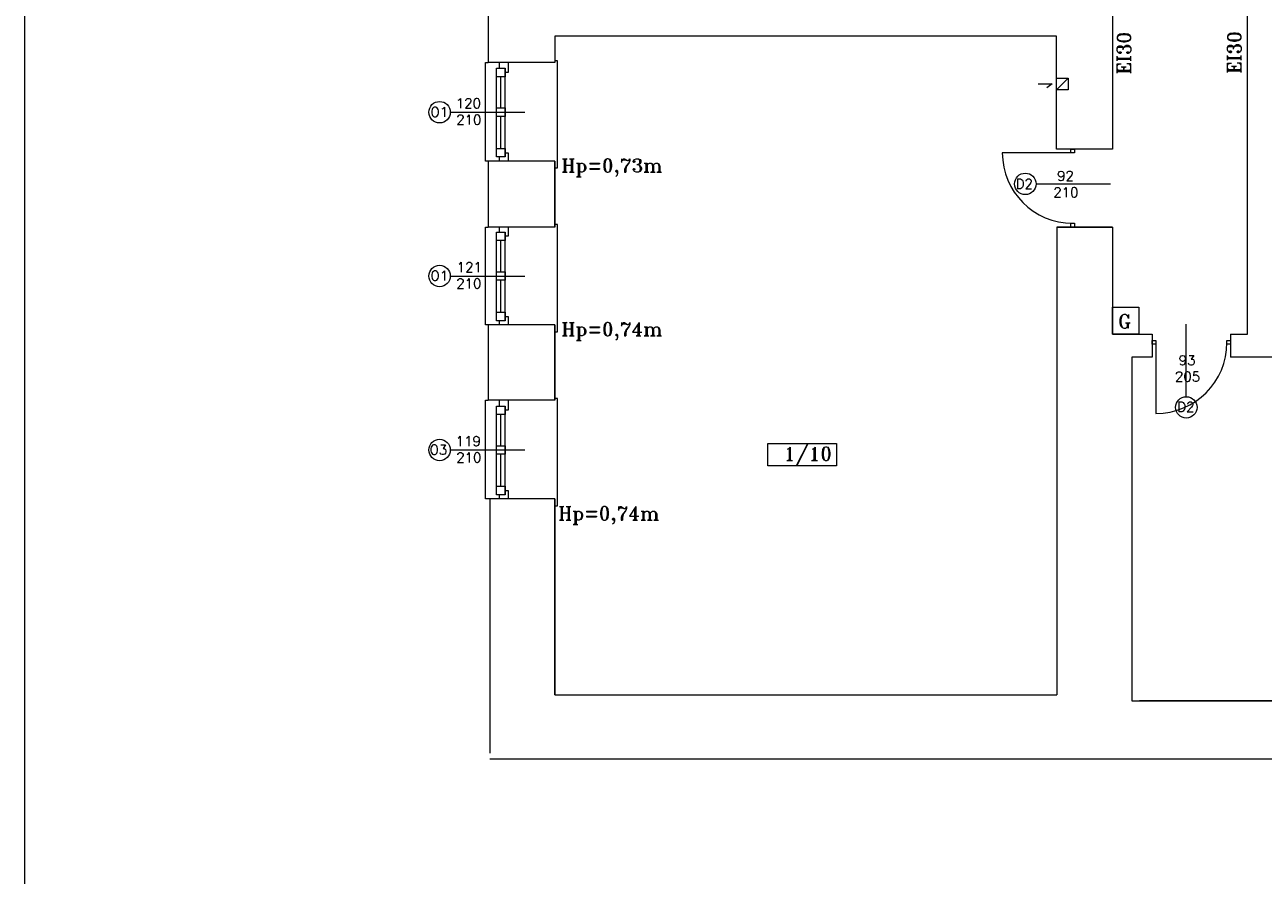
# Model space of a CAD drawing. Header units: millimetres. Extents: x -12354389001 to 271431, y -126469 to 48347.
# Tile 107 of 204: x -129313 to -127847, y -83812 to -82805. Entities that reach past the tile are written whole.
import ezdxf

# ---------------------------------------------------------------- set-up
doc = ezdxf.new("R2010")
doc.units = ezdxf.units.MM
doc.layers.get('0').update_dxf_attribs({"lineweight": 9})
for name, color, linetype, lineweight in [('ei30', 1, 'Continuous', 15), ('IS_Text_Odbiornikow_Therm', 7, 'Continuous', 5), ('LINIE PRZEKROJOWE', 7, 'Continuous', 13), ('OPISY', 255, 'Continuous', 9), ('stolarka', 252, 'Continuous', 9)]:
    doc.layers.add(name, color=color, linetype=linetype, lineweight=lineweight)
doc.styles.add('ROMANS-POTROJNY-0-8-W', font='ROMANT.SHX', dxfattribs={"width": 0.8})

# ---------------------------------------------------------------- blocks, each defined once
blk = doc.blocks.new('dfds')
at = {"color": 252, "linetype": 'Continuous', "lineweight": 13}
for p, q in [((-32658.8, 21406.2), (-32658.8, 21523.2)), ((-32658.8, 21523.2), (-32655.8, 21523.2)), ((-32573.8, 21525), (-32576.7, 21525)), ((-32573.8, 21524.9), (-32573.8, 21525)), ((-32573.8, 21398.2), (-32573.8, 21524.9)), ((-32004.6, 21497.9), (-31988, 21497.9)), ((-31988, 21497.9), (-31994.3, 21493)), ((-32655.8, 21406.2), (-32658.8, 21406.2)), ((-32576.7, 21398.2), (-32573.8, 21398.2)), ((-32573.8, 21331), (-32576.7, 21331)), ((-32573.8, 21330.9), (-32573.8, 21331)), ((-32573.8, 21204.2), (-32573.8, 21330.9)), ((-32658.8, 21212.2), (-32658.8, 21328.2)), ((-32658.8, 21328.2), (-32655.8, 21328.2)), ((-31916.8, 21233.2), (-31885.6, 21233.2)), ((-31916.8, 21201.2), (-31916.8, 21233.2)), ((-31885.6, 21233.2), (-31885.6, 21201.2)), ((-32655.8, 21212.2), (-32658.8, 21212.2)), ((-32576.7, 21204.2), (-32573.8, 21204.2)), ((-31885.6, 21201.2), (-31916.8, 21201.2)), ((-32573.8, 21125), (-32576.7, 21125)), ((-32573.8, 21124.9), (-32573.8, 21125)), ((-32573.8, 20998.2), (-32573.8, 21124.9)), ((-32658.8, 21006.2), (-32658.8, 21123.2)), ((-32658.8, 21123.2), (-32655.8, 21123.2)), ((-32653.8, 21006.2), (-32658.8, 21006.2)), ((-32576.7, 20998.2), (-32573.8, 20998.2))]:
    blk.add_line(p, q, dxfattribs=at)
at = {"layer": 'LINIE PRZEKROJOWE', "color": 252, "linetype": 'Continuous', "lineweight": 13}
for p, q in [((-31756.8, 21201.2), (-31756.8, 21971.2)), ((-31916.8, 21801.2), (-31916.8, 21420.2)), ((-32655.8, 21623.2), (-32655.8, 21523.2)), ((-31983, 21554.2), (-32576.7, 21554.2)), ((-32576.7, 21554.2), (-32576.7, 21523.2)), ((-31983, 21420.2), (-31983, 21554.2)), ((-32576.7, 21523.2), (-32655.8, 21523.2)), ((-31983, 21504.6), (-31969, 21504.6)), ((-31969, 21504.6), (-31983, 21490.6)), ((-31969, 21504.6), (-31969, 21490.6)), ((-31969, 21490.6), (-31983, 21490.6)), ((-31916.8, 21420.2), (-31983, 21420.2)), ((-32655.8, 21406.2), (-32655.8, 21328.2)), ((-32576.7, 21406.2), (-32655.8, 21406.2)), ((-32576.7, 21406.2), (-32576.7, 21328.2)), ((-32576.7, 21328.2), (-32576.7, 21406.2)), ((-32576.7, 21328.2), (-32655.8, 21328.2)), ((-31916.8, 21328.2), (-31982.7, 21328.2)), ((-31982.7, 21328.2), (-31916.8, 21328.2)), ((-31982.7, 21328.2), (-31982.7, 20774.2)), ((-31916.8, 21328.2), (-31916.8, 21201.2)), ((-32655.8, 21212.2), (-32655.8, 21123.2)), ((-32576.7, 21212.2), (-32655.8, 21212.2)), ((-32576.7, 21212.2), (-32576.7, 21123.2)), ((-32576.7, 21123.2), (-32576.7, 21212.2)), ((-31916.8, 21201.2), (-31869.8, 21201.2)), ((-31869.8, 21201.2), (-31869.8, 21174.2)), ((-31776.8, 21201.2), (-31776.8, 21174.2)), ((-31776.8, 21201.2), (-31756.8, 21201.2)), ((-31869.8, 21174.2), (-31893.8, 21174.2)), ((-31893.8, 21174.2), (-31893.8, 20767.2)), ((-31294.8, 21174.2), (-31776.8, 21174.2)), ((-32576.7, 21123.2), (-32655.8, 21123.2)), ((-32653.8, 21006.2), (-32653.8, 20705.1)), ((-32576.7, 21006.2), (-32653.8, 21006.2)), ((-32576.7, 21006.2), (-32576.7, 20774.2)), ((-32576.7, 20774.2), (-32576.7, 21006.2)), ((-32576.7, 20774.2), (-31982.7, 20774.2)), ((-31893.8, 20767.2), (-31674.8, 20767.2)), ((-31644.8, 20767.2), (-31884.8, 20767.2)), ((-31644.8, 20698.2), (-32653.8, 20698.2))]:
    blk.add_line(p, q, dxfattribs=at)
at = {"layer": 'LINIE PRZEKROJOWE'}
blk.add_lwpolyline([(-33204.2, 24182.5), (-24794.2, 24182.5), (-24794.2, 18242.5), (-33204.2, 18242.5), (-33204.2, 24182.5)], dxfattribs=at)
at = {"layer": 'OPISY', "color": 252, "linetype": 'Continuous', "lineweight": 13}
for p, q in [((-32700.5, 21464.2), (-32612.4, 21464.2)), ((-32007.2, 21379.3), (-31919.1, 21379.3)), ((-32700.5, 21270.2), (-32612.4, 21270.2)), ((-31829.3, 21127.3), (-31829.3, 21213)), ((-32324.5, 21045.3), (-32324.5, 21072)), ((-32324.5, 21072), (-32243.4, 21072)), ((-32243.4, 21072), (-32243.4, 21045.3)), ((-32700.5, 21064.2), (-32612.4, 21064.2)), ((-32243.4, 21045.3), (-32324.5, 21045.3))]:
    blk.add_line(p, q, dxfattribs=at)
for centre in [(-32713.2, 21464.2), (-32019.9, 21379.3), (-32713.2, 21270.2), (-31829.3, 21114.6), (-32713.2, 21064.2)]:
    blk.add_circle(centre, 12.7, dxfattribs=at)
at = {"layer": 'stolarka', "color": 252, "linetype": 'Continuous', "lineweight": 13}
for p, q in [((-32642.1, 21516.2), (-32642.1, 21523.2)), ((-32632.1, 21523.2), (-32632.1, 21511.2)), ((-32645.7, 21506.2), (-32645.7, 21516.2)), ((-32645.7, 21516.2), (-32635.7, 21516.2)), ((-32645.7, 21411.2), (-32645.7, 21515.2)), ((-32635.7, 21506.2), (-32645.7, 21506.2)), ((-32640.7, 21469.2), (-32640.7, 21506.2)), ((-32635.7, 21516.2), (-32635.7, 21506.2)), ((-32635.7, 21411.2), (-32635.7, 21515.2)), ((-32632.1, 21511.2), (-32635.7, 21511.2)), ((-32645.7, 21459.2), (-32645.7, 21469.2)), ((-32645.7, 21469.2), (-32635.7, 21469.2)), ((-32635.7, 21469.2), (-32635.7, 21459.2)), ((-32635.7, 21459.2), (-32645.7, 21459.2)), ((-32640.7, 21421.2), (-32640.7, 21459.2)), ((-32645.7, 21411.2), (-32645.7, 21421.2)), ((-32645.7, 21421.2), (-32635.7, 21421.2)), ((-32635.7, 21421.2), (-32635.7, 21411.2)), ((-32635.7, 21411.2), (-32645.7, 21411.2)), ((-32642.1, 21406.2), (-32642.1, 21411.2)), ((-32632.1, 21406.2), (-32642.1, 21406.2)), ((-32635.7, 21416.2), (-32632.1, 21416.2)), ((-32632.1, 21416.2), (-32632.1, 21406.2)), ((-32645.7, 21312.2), (-32645.7, 21322.2)), ((-32645.7, 21322.2), (-32635.7, 21322.2)), ((-32645.7, 21217.2), (-32645.7, 21321.2)), ((-32642.1, 21322.2), (-32642.1, 21328.2)), ((-32635.7, 21322.2), (-32635.7, 21312.2)), ((-32635.7, 21217.2), (-32635.7, 21321.2)), ((-32632.1, 21317.2), (-32635.7, 21317.2)), ((-32632.1, 21328.2), (-32632.1, 21317.2)), ((-32635.7, 21312.2), (-32645.7, 21312.2)), ((-32640.7, 21275.2), (-32640.7, 21312.2)), ((-32645.7, 21265.2), (-32645.7, 21275.2)), ((-32645.7, 21275.2), (-32635.7, 21275.2)), ((-32635.7, 21275.2), (-32635.7, 21265.2)), ((-32635.7, 21265.2), (-32645.7, 21265.2)), ((-32640.7, 21227.2), (-32640.7, 21265.2)), ((-32645.7, 21217.2), (-32645.7, 21227.2)), ((-32645.7, 21227.2), (-32635.7, 21227.2)), ((-32635.7, 21227.2), (-32635.7, 21217.2)), ((-32635.7, 21217.2), (-32645.7, 21217.2)), ((-32642.1, 21212.2), (-32642.1, 21217.2)), ((-32632.1, 21212.2), (-32642.1, 21212.2)), ((-32635.7, 21222.2), (-32632.1, 21222.2)), ((-32632.1, 21222.2), (-32632.1, 21212.2)), ((-32645.7, 21106.2), (-32645.7, 21116.2)), ((-32645.7, 21116.2), (-32635.7, 21116.2)), ((-32645.7, 21011.2), (-32645.7, 21115.2)), ((-32642.1, 21116.2), (-32642.1, 21123.2)), ((-32635.7, 21116.2), (-32635.7, 21106.2)), ((-32635.7, 21011.2), (-32635.7, 21115.2)), ((-32632.1, 21111.2), (-32635.7, 21111.2)), ((-32632.1, 21123.2), (-32632.1, 21111.2)), ((-32635.7, 21106.2), (-32645.7, 21106.2)), ((-32640.7, 21069.2), (-32640.7, 21106.2)), ((-32645.7, 21059.2), (-32645.7, 21069.2)), ((-32645.7, 21069.2), (-32635.7, 21069.2)), ((-32635.7, 21069.2), (-32635.7, 21059.2)), ((-32635.7, 21059.2), (-32645.7, 21059.2)), ((-32640.7, 21021.2), (-32640.7, 21059.2)), ((-32645.7, 21011.2), (-32645.7, 21021.2)), ((-32645.7, 21021.2), (-32635.7, 21021.2)), ((-32635.7, 21011.2), (-32645.7, 21011.2)), ((-32642.1, 21006.2), (-32642.1, 21011.2)), ((-32635.7, 21021.2), (-32635.7, 21011.2)), ((-32635.7, 21016.2), (-32632.1, 21016.2)), ((-32632.1, 21016.2), (-32632.1, 21006.2)), ((-32632.1, 21006.2), (-32642.1, 21006.2))]:
    blk.add_line(p, q, dxfattribs=at)
at = {"layer": 'stolarka', "color": 252, "linetype": 'Continuous', "lineweight": 13, "transparency": 33554684}
for p, q in [((-31966.1, 21420.2), (-31961.7, 21420.2)), ((-31966.1, 21415.9), (-31966.1, 21420.2)), ((-31961.7, 21420.2), (-31961.7, 21415.9)), ((-31963.9, 21415.9), (-32047.2, 21415.9)), ((-31961.7, 21415.9), (-31966.1, 21415.9)), ((-31966.1, 21328.2), (-31966.1, 21332.6)), ((-31966.1, 21332.6), (-31961.7, 21332.6)), ((-31961.7, 21332.6), (-31961.7, 21328.2)), ((-31961.7, 21328.2), (-31966.1, 21328.2)), ((-31869.8, 21189.3), (-31869.8, 21193.8)), ((-31869.8, 21193.8), (-31865.3, 21193.8)), ((-31865.3, 21189.3), (-31869.8, 21189.3)), ((-31865.3, 21193.8), (-31865.3, 21189.3)), ((-31865.3, 21191.5), (-31865.3, 21107.4)), ((-31781.2, 21193.8), (-31776.8, 21193.8)), ((-31781.2, 21189.3), (-31781.2, 21193.8)), ((-31776.8, 21189.3), (-31781.2, 21189.3)), ((-31776.8, 21193.8), (-31776.8, 21189.3))]:
    blk.add_line(p, q, dxfattribs=at)
for centre, radius, start, end in [((-31963.9, 21415.9), 83.2, 180, 270), ((-31865.3, 21191.5), 84.1, 270, 0)]:
    blk.add_arc(centre, radius, start, end, dxfattribs=at)
at = {"layer": 'ei30', "color": 252, "linetype": 'Continuous', "lineweight": 13, "style": 'ROMANS-POTROJNY-0-8-W'}
for p in [(-31895, 21509.1), (-31764.4, 21509.9)]:
    blk.add_text('EI30', height=16, rotation=90, dxfattribs=at).set_placement(p)
blk.add_text('G', height=16, dxfattribs=at).set_placement((-31910.2, 21208.6))
at = {"layer": 'OPISY', "color": 252, "linetype": 'Continuous', "lineweight": 13, "style": 'ROMANS-POTROJNY-0-8-W'}
for s, height, p in [('O1', 11.57, (-32723.9, 21458.7)), ('D2', 11.57, (-32031.2, 21373.6)), ('O1', 11.57, (-32723.9, 21264.7)), ('D2', 11.57, (-31840, 21109.5)), ('O3', 11.57, (-32725, 21058.7)), ('1/10', 16, (-32305.7, 21051.7))]:
    blk.add_text(s, height=height, dxfattribs=at).set_placement(p)
at = {"layer": 'OPISY', "color": 252, "linetype": 'Continuous', "lineweight": 13, "ltscale": 0.15, "style": 'ROMANS-POTROJNY-0-8-W'}
for s, p in [('Hp=0,73m', (-32569, 21393.1)), ('Hp=0,74m', (-32569, 21199.2)), ('Hp=0,74m', (-32572.8, 20981.2))]:
    blk.add_text(s, height=16, dxfattribs=at).set_placement(p)
at = {"layer": 'stolarka', "color": 252, "linetype": 'Continuous', "lineweight": 13, "style": 'ROMANS-POTROJNY-0-8-W'}
for s, p in [('120', (-32694, 21468.9)), ('210', (-32693.4, 21449.5)), ('92 ', (-31982.3, 21382.9)), ('210', (-31986.7, 21363.5)), ('121', (-32692.9, 21274.9)), ('210', (-32693.4, 21255.5)), ('93', (-31838.3, 21164.6)), ('205', (-31842.7, 21145.3)), ('119', (-32694.1, 21068.9)), ('210', (-32693.4, 21049.5))]:
    blk.add_text(s, height=11.57, dxfattribs=at).set_placement(p)

msp = doc.modelspace()

# ---------------------------------------------------------------- block references
at = {"layer": 'IS_Text_Odbiornikow_Therm', "color": 7, "ltscale": 0.5}
msp.add_blockref('dfds', (-96109.164, -104372.956), dxfattribs=at)

doc.saveas('drawing.dxf')
